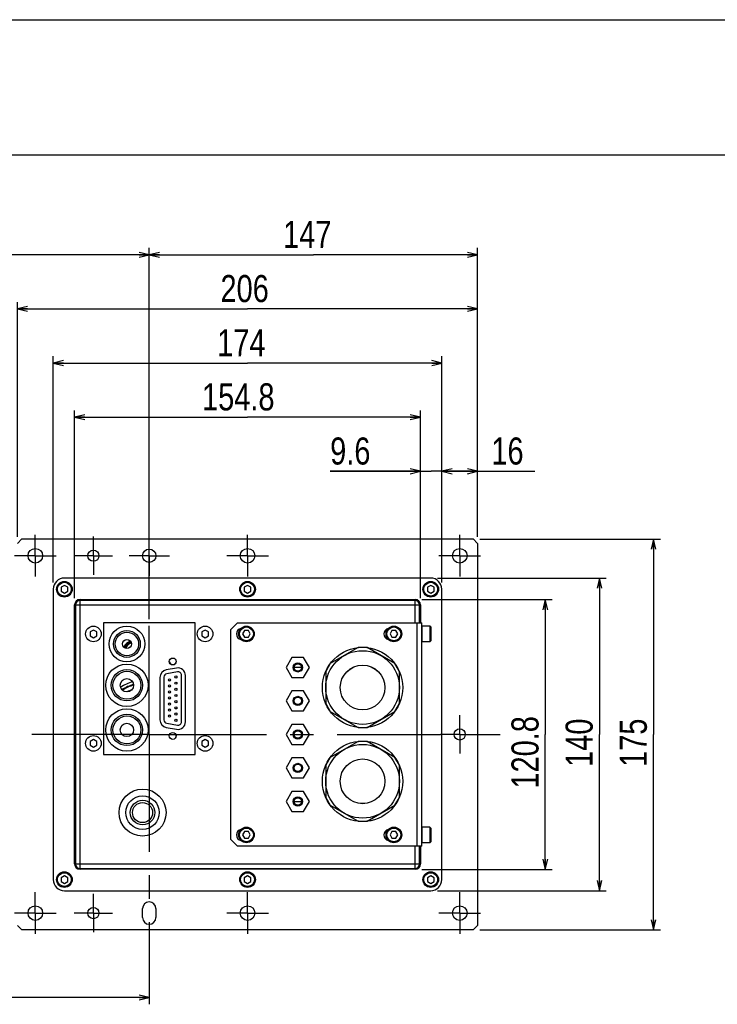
# Model space of a CAD drawing. Extents: x 0 to 2548, y 0 to 1800.
# Tile 18 of 29: x 1021 to 1334, y 1359 to 1800. Entities that reach past the tile are written whole.
import ezdxf

# ---------------------------------------------------------------- set-up
doc = ezdxf.new("R2010")
doc.units = 0
doc.header["$LTSCALE"] = 140.166667
doc.linetypes.add('CENTER', pattern=[0.6, 0.375, -0.075, 0.075, -0.075])
doc.layers.add('95_ALL_DIM', color=7, linetype='Continuous')
doc.layers.add('DEFAULT_1', color=7, linetype='CENTER')
doc.styles.get("Standard").update_dxf_attribs({"font": 'txt', "width": 0.8})
doc.dimstyles.new('DIMSTYLE_1', dxfattribs={"dimtxt": 12.121212, "dimasz": 4.545455, "dimexe": 0.18, "dimexo": 0.0625, "dimgap": 0.09, "dimtad": 1, "dimdec": 3, "dimdsep": 46, "dimtxsty": 'Standard', "dimblk": 'OPEN', "dimblk1": 'OPEN', "dimblk2": 'OPEN', "dimcen": 0.09, "dimadec": 0, "dimazin": 0, "dimtp": 0.2, "dimtm": 0.2, "dimtfac": 1, "dimtdec": 3, "dimtofl": 0, "dimtmove": 0, "dimatfit": 3, "dimldrblk": 'OPEN', "dimfxl": 0, "dimtolj": 1, "dimarcsym": 0})
doc.dimstyles.new('DIMSTYLE_4', dxfattribs={"dimtxt": 12.121212, "dimasz": 4.545455, "dimexe": 0.18, "dimexo": 0.0625, "dimgap": 0.09, "dimtad": 1, "dimdec": 3, "dimdsep": 46, "dimtxsty": 'Standard', "dimblk": 'OPEN', "dimblk1": 'OPEN', "dimblk2": 'OPEN', "dimcen": 0.09, "dimadec": 0, "dimazin": 0, "dimtp": 0.5, "dimtm": 0.5, "dimtfac": 1, "dimtdec": 3, "dimtofl": 0, "dimtmove": 0, "dimatfit": 3, "dimldrblk": 'OPEN', "dimfxl": 0, "dimtolj": 1, "dimarcsym": 0})

# ---------------------------------------------------------------- blocks, each defined once
blk = doc.blocks.new('_OPEN')
at = {"color": 0, "linetype": 'ByBlock'}
for p, q in [((0, 0), (-1, 0.233)), ((-1, -0.233), (0, 0)), ((-1, 0), (0, 0))]:
    blk.add_line(p, q, dxfattribs=at)
blk = doc.blocks.new('*D10')
at = {"layer": '95_ALL_DIM', "color": 2, "linetype": 'Continuous'}
for p, q in [((1079.34, 1531.59), (1079.34, 1697.8)), ((1226.34, 1568.53), (1226.34, 1697.8)), ((1079.34, 1694.77), (1152.84, 1694.77)), ((1226.34, 1694.77), (1152.84, 1694.77))]:
    blk.add_line(p, q, dxfattribs=at)
at = {"layer": '95_ALL_DIM', "color": 2, "linetype": 'Continuous', "xscale": 4.545455, "yscale": 4.545455, "zscale": 4.545455, "rotation": 180}
blk.add_blockref('_OPEN', (1079.34, 1694.77), dxfattribs=at)
at = {"layer": '95_ALL_DIM', "color": 2, "linetype": 'Continuous', "xscale": 4.545455, "yscale": 4.545455, "zscale": 4.545455}
blk.add_blockref('_OPEN', (1226.34, 1694.77), dxfattribs=at)
at = {"layer": '95_ALL_DIM', "color": 2, "linetype": 'Continuous', "width": 0.8}
blk.add_text('147', height=12.121, dxfattribs=at).set_placement((1139.26, 1697.8))
blk = doc.blocks.new('*D11')
at = {"layer": '95_ALL_DIM', "color": 2, "linetype": 'Continuous'}
for p, q in [((1201.37, 1540.39), (1259.67, 1540.39)), ((1256.64, 1540.39), (1256.64, 1479.99)), ((1256.64, 1419.59), (1256.64, 1479.99)), ((1201.37, 1419.59), (1259.67, 1419.59))]:
    blk.add_line(p, q, dxfattribs=at)
at = {"layer": '95_ALL_DIM', "color": 2, "linetype": 'Continuous', "xscale": 4.545455, "yscale": 4.545455, "zscale": 4.545455}
for p, rotation in [((1256.64, 1540.39), 90), ((1256.64, 1419.59), 270)]:
    blk.add_blockref('_OPEN', p, dxfattribs=dict(at, rotation=rotation))
at = {"layer": '95_ALL_DIM', "color": 2, "linetype": 'Continuous', "width": 0.8}
blk.add_text('120.8', height=12.121, rotation=90, dxfattribs=at).set_placement((1253.61, 1455.75))
blk = doc.blocks.new('*D12')
at = {"layer": '95_ALL_DIM', "color": 2, "linetype": 'Continuous'}
for p, q in [((1208.37, 1549.99), (1283.91, 1549.99)), ((1280.88, 1549.99), (1280.88, 1479.99)), ((1280.88, 1409.99), (1280.88, 1479.99)), ((1208.37, 1409.99), (1283.91, 1409.99))]:
    blk.add_line(p, q, dxfattribs=at)
at = {"layer": '95_ALL_DIM', "color": 2, "linetype": 'Continuous', "xscale": 4.545455, "yscale": 4.545455, "zscale": 4.545455}
for p, rotation in [((1280.88, 1549.99), 90), ((1280.88, 1409.99), 270)]:
    blk.add_blockref('_OPEN', p, dxfattribs=dict(at, rotation=rotation))
at = {"layer": '95_ALL_DIM', "color": 2, "linetype": 'Continuous', "width": 0.8}
blk.add_text('140', height=12.121, rotation=90, dxfattribs=at).set_placement((1277.85, 1465.45))
blk = doc.blocks.new('*D13')
at = {"layer": '95_ALL_DIM', "color": 2, "linetype": 'Continuous'}
for p, q in [((1227.37, 1567.49), (1308.15, 1567.49)), ((1305.12, 1567.49), (1305.12, 1479.99)), ((1305.12, 1392.49), (1305.12, 1479.99)), ((1227.37, 1392.49), (1308.15, 1392.49))]:
    blk.add_line(p, q, dxfattribs=at)
at = {"layer": '95_ALL_DIM', "color": 2, "linetype": 'Continuous', "xscale": 4.545455, "yscale": 4.545455, "zscale": 4.545455}
for p, rotation in [((1305.12, 1567.49), 90), ((1305.12, 1392.49), 270)]:
    blk.add_blockref('_OPEN', p, dxfattribs=dict(at, rotation=rotation))
at = {"layer": '95_ALL_DIM', "color": 2, "linetype": 'Continuous', "width": 0.8}
blk.add_text('175', height=12.121, rotation=90, dxfattribs=at).set_placement((1302.09, 1465.45))
blk = doc.blocks.new('*D14')
at = {"layer": '95_ALL_DIM', "color": 2, "linetype": 'Continuous'}
for p, q in [((1020.34, 1568.53), (1020.34, 1673.56)), ((1226.34, 1568.53), (1226.34, 1673.56)), ((1020.34, 1670.53), (1123.34, 1670.53)), ((1226.34, 1670.53), (1123.34, 1670.53))]:
    blk.add_line(p, q, dxfattribs=at)
at = {"layer": '95_ALL_DIM', "color": 2, "linetype": 'Continuous', "xscale": 4.545455, "yscale": 4.545455, "zscale": 4.545455, "rotation": 180}
blk.add_blockref('_OPEN', (1020.34, 1670.53), dxfattribs=at)
at = {"layer": '95_ALL_DIM', "color": 2, "linetype": 'Continuous', "xscale": 4.545455, "yscale": 4.545455, "zscale": 4.545455}
blk.add_blockref('_OPEN', (1226.34, 1670.53), dxfattribs=at)
at = {"layer": '95_ALL_DIM', "color": 2, "linetype": 'Continuous', "width": 0.8}
blk.add_text('206', height=12.121, dxfattribs=at).set_placement((1111.22, 1673.56))
blk = doc.blocks.new('*D15')
at = {"layer": '95_ALL_DIM', "color": 2, "linetype": 'Continuous'}
for p, q in [((1210.34, 1548.03), (1210.34, 1600.83)), ((1226.34, 1568.53), (1226.34, 1600.83)), ((1210.34, 1597.8), (1218.34, 1597.8)), ((1226.34, 1597.8), (1218.34, 1597.8)), ((1218.34, 1597.8), (1251.89, 1597.8))]:
    blk.add_line(p, q, dxfattribs=at)
at = {"layer": '95_ALL_DIM', "color": 2, "linetype": 'Continuous', "xscale": 4.545455, "yscale": 4.545455, "zscale": 4.545455, "rotation": 180}
blk.add_blockref('_OPEN', (1210.34, 1597.8), dxfattribs=at)
at = {"layer": '95_ALL_DIM', "color": 2, "linetype": 'Continuous', "xscale": 4.545455, "yscale": 4.545455, "zscale": 4.545455}
blk.add_blockref('_OPEN', (1226.34, 1597.8), dxfattribs=at)
at = {"layer": '95_ALL_DIM', "color": 2, "linetype": 'Continuous', "width": 0.8}
blk.add_text('16', height=12.121, dxfattribs=at).set_placement((1232.49, 1600.83))
blk = doc.blocks.new('*D16')
at = {"layer": '95_ALL_DIM', "color": 2, "linetype": 'Continuous'}
for p, q in [((1036.34, 1548.03), (1036.34, 1649.31)), ((1210.34, 1548.03), (1210.34, 1649.31)), ((1036.34, 1646.28), (1123.34, 1646.28)), ((1210.34, 1646.28), (1123.34, 1646.28))]:
    blk.add_line(p, q, dxfattribs=at)
at = {"layer": '95_ALL_DIM', "color": 2, "linetype": 'Continuous', "xscale": 4.545455, "yscale": 4.545455, "zscale": 4.545455, "rotation": 180}
blk.add_blockref('_OPEN', (1036.34, 1646.28), dxfattribs=at)
at = {"layer": '95_ALL_DIM', "color": 2, "linetype": 'Continuous', "xscale": 4.545455, "yscale": 4.545455, "zscale": 4.545455}
blk.add_blockref('_OPEN', (1210.34, 1646.28), dxfattribs=at)
at = {"layer": '95_ALL_DIM', "color": 2, "linetype": 'Continuous', "width": 0.8}
blk.add_text('174', height=12.121, dxfattribs=at).set_placement((1109.76, 1649.31))
blk = doc.blocks.new('*D17')
at = {"layer": '95_ALL_DIM', "color": 2, "linetype": 'Continuous'}
for p, q in [((1045.94, 1541.03), (1045.94, 1625.07)), ((1200.74, 1541.03), (1200.74, 1625.07)), ((1045.94, 1622.04), (1123.34, 1622.04)), ((1200.74, 1622.04), (1123.34, 1622.04))]:
    blk.add_line(p, q, dxfattribs=at)
at = {"layer": '95_ALL_DIM', "color": 2, "linetype": 'Continuous', "xscale": 4.545455, "yscale": 4.545455, "zscale": 4.545455, "rotation": 180}
blk.add_blockref('_OPEN', (1045.94, 1622.04), dxfattribs=at)
at = {"layer": '95_ALL_DIM', "color": 2, "linetype": 'Continuous', "xscale": 4.545455, "yscale": 4.545455, "zscale": 4.545455}
blk.add_blockref('_OPEN', (1200.74, 1622.04), dxfattribs=at)
at = {"layer": '95_ALL_DIM', "color": 2, "linetype": 'Continuous', "width": 0.8}
blk.add_text('154.8', height=12.121, dxfattribs=at).set_placement((1102.97, 1625.07))
blk = doc.blocks.new('*D18')
at = {"layer": '95_ALL_DIM', "color": 2, "linetype": 'Continuous'}
for p, q in [((1200.74, 1541.03), (1200.74, 1600.83)), ((1210.34, 1548.03), (1210.34, 1600.83)), ((1200.74, 1597.8), (1160.33, 1597.8)), ((1160.33, 1597.8), (1205.54, 1597.8)), ((1225.49, 1597.8), (1205.54, 1597.8)), ((1210.34, 1597.8), (1225.49, 1597.8))]:
    blk.add_line(p, q, dxfattribs=at)
at = {"layer": '95_ALL_DIM', "color": 2, "linetype": 'Continuous', "xscale": 4.545455, "yscale": 4.545455, "zscale": 4.545455}
blk.add_blockref('_OPEN', (1200.74, 1597.8), dxfattribs=at)
at = {"layer": '95_ALL_DIM', "color": 2, "linetype": 'Continuous', "xscale": 4.545455, "yscale": 4.545455, "zscale": 4.545455, "rotation": 180}
blk.add_blockref('_OPEN', (1210.34, 1597.8), dxfattribs=at)
at = {"layer": '95_ALL_DIM', "color": 2, "linetype": 'Continuous', "width": 0.8}
blk.add_text('9.6', height=12.121, dxfattribs=at).set_placement((1160.33, 1600.83))
blk = doc.blocks.new('*D53')
at = {"layer": '95_ALL_DIM', "color": 2, "linetype": 'Continuous'}
for p, q in [((833.84, 1419.4), (833.84, 1359.16)), ((1079.34, 1385.44), (1079.34, 1359.16)), ((833.84, 1362.19), (956.59, 1362.19)), ((1079.34, 1362.19), (956.59, 1362.19))]:
    blk.add_line(p, q, dxfattribs=at)
at = {"layer": '95_ALL_DIM', "color": 2, "linetype": 'Continuous', "xscale": 4.545455, "yscale": 4.545455, "zscale": 4.545455, "rotation": 180}
blk.add_blockref('_OPEN', (833.84, 1362.19), dxfattribs=at)
at = {"layer": '95_ALL_DIM', "color": 2, "linetype": 'Continuous', "xscale": 4.545455, "yscale": 4.545455, "zscale": 4.545455}
blk.add_blockref('_OPEN', (1079.34, 1362.19), dxfattribs=at)
at = {"layer": '95_ALL_DIM', "color": 2, "linetype": 'Continuous', "width": 0.8}
blk.add_text('245.5', height=12.121, dxfattribs=at).set_placement((932.34, 1365.22))
blk = doc.blocks.new('*D59')
at = {"layer": '95_ALL_DIM', "color": 2, "linetype": 'Continuous'}
for p, q in [((904.34, 1536.59), (904.34, 1697.8)), ((1079.34, 1531.59), (1079.34, 1697.8)), ((904.34, 1694.77), (991.84, 1694.77)), ((1079.34, 1694.77), (991.84, 1694.77))]:
    blk.add_line(p, q, dxfattribs=at)
at = {"layer": '95_ALL_DIM', "color": 2, "linetype": 'Continuous', "xscale": 4.545455, "yscale": 4.545455, "zscale": 4.545455, "rotation": 180}
blk.add_blockref('_OPEN', (904.34, 1694.77), dxfattribs=at)
at = {"layer": '95_ALL_DIM', "color": 2, "linetype": 'Continuous', "xscale": 4.545455, "yscale": 4.545455, "zscale": 4.545455}
blk.add_blockref('_OPEN', (1079.34, 1694.77), dxfattribs=at)
at = {"layer": '95_ALL_DIM', "color": 2, "linetype": 'Continuous', "width": 0.8}
blk.add_text('175', height=12.121, dxfattribs=at).set_placement((982.63, 1697.8))

msp = doc.modelspace()

# ---------------------------------------------------------------- linework, layer by layer
at = {"color": 7, "linetype": 'Continuous'}
for p, q in [((0, 1800), (2548.4848, 1800)), ((2512.1212, 1739.3939), (90.9091, 1739.3939)), ((1022.3358, 1567.495), (1020.3358, 1565.495)), ((1022.3358, 1567.495), (1224.3358, 1567.495)), ((1226.3358, 1565.495), (1224.3358, 1567.495)), ((1226.3358, 1565.495), (1226.3358, 1394.495)), ((1205.3358, 1549.995), (1041.3358, 1549.995)), ((1036.3358, 1544.995), (1036.3358, 1414.995)), ((1041.3358, 1546.715), (1039.8463, 1545.855)), ((1039.8463, 1545.855), (1039.8463, 1544.135)), ((1039.8463, 1544.135), (1041.3358, 1543.275)), ((1042.8254, 1545.855), (1041.3358, 1546.715)), ((1041.3358, 1543.275), (1042.8254, 1544.135)), ((1042.8254, 1544.135), (1042.8254, 1545.855)), ((1123.3358, 1546.715), (1121.8463, 1545.855)), ((1121.8463, 1545.855), (1121.8463, 1544.135)), ((1121.8463, 1544.135), (1123.3358, 1543.275)), ((1124.8254, 1545.855), (1123.3358, 1546.715)), ((1123.3358, 1543.275), (1124.8254, 1544.135)), ((1124.8254, 1544.135), (1124.8254, 1545.855)), ((1205.3358, 1546.715), (1203.8463, 1545.855)), ((1203.8463, 1545.855), (1203.8463, 1544.135)), ((1203.8463, 1544.135), (1205.3358, 1543.275)), ((1206.8254, 1545.855), (1205.3358, 1546.715)), ((1205.3358, 1543.275), (1206.8254, 1544.135)), ((1206.8254, 1544.135), (1206.8254, 1545.855)), ((1210.3358, 1414.995), (1210.3358, 1544.995)), ((1048.3358, 1540.395), (1198.3358, 1540.395)), ((1048.3358, 1419.595), (1048.3358, 1540.395)), ((1198.3358, 1539.995), (1048.3358, 1539.995)), ((1198.3358, 1529.995), (1198.3358, 1540.395)), ((1045.9358, 1537.995), (1200.7358, 1537.995)), ((1045.9358, 1421.995), (1045.9358, 1537.995)), ((1046.3358, 1537.995), (1046.3358, 1421.995)), ((1200.3358, 1529.995), (1200.3358, 1537.995)), ((1200.7358, 1537.995), (1200.7358, 1529.995)), ((1099.8358, 1529.995), (1058.8358, 1529.995)), ((1058.8358, 1529.995), (1058.8358, 1470.995)), ((1099.8358, 1470.995), (1099.8358, 1529.995)), ((1118.8358, 1529.995), (1115.8358, 1526.995)), ((1118.8358, 1529.995), (1201.3358, 1529.995)), ((1199.3358, 1429.995), (1199.3358, 1529.995)), ((1201.3358, 1429.995), (1201.3358, 1529.995)), ((1054.3358, 1526.727), (1052.8358, 1525.861)), ((1052.8358, 1525.861), (1052.8358, 1524.1289)), ((1055.8358, 1525.861), (1054.3358, 1526.727)), ((1055.8358, 1524.1289), (1055.8358, 1525.861)), ((1104.3358, 1526.727), (1102.8358, 1525.861)), ((1102.8358, 1525.861), (1102.8358, 1524.1289)), ((1105.8358, 1525.861), (1104.3358, 1526.727)), ((1105.8358, 1524.1289), (1105.8358, 1525.861)), ((1115.8358, 1432.995), (1115.8358, 1526.995)), ((1121.9758, 1526.4845), (1121.1158, 1524.995)), ((1123.6958, 1526.4845), (1121.9758, 1526.4845)), ((1124.5558, 1524.995), (1123.6958, 1526.4845)), ((1187.9758, 1526.4845), (1187.1158, 1524.995)), ((1189.6958, 1526.4845), (1187.9758, 1526.4845)), ((1190.5558, 1524.995), (1189.6958, 1526.4845)), ((1204.9358, 1528.495), (1201.4358, 1528.495)), ((1201.4358, 1528.495), (1201.4358, 1521.495)), ((1205.3358, 1528.095), (1204.9358, 1528.495)), ((1204.9358, 1528.495), (1204.9358, 1521.495)), ((1205.3358, 1528.095), (1205.3358, 1521.895)), ((1052.8358, 1524.1289), (1054.3358, 1523.2629)), ((1054.3358, 1523.2629), (1055.8358, 1524.1289)), ((1102.8358, 1524.1289), (1104.3358, 1523.2629)), ((1104.3358, 1523.2629), (1105.8358, 1524.1289)), ((1121.1158, 1524.995), (1121.9758, 1523.5054)), ((1121.9758, 1523.5054), (1123.6958, 1523.5054)), ((1123.6958, 1523.5054), (1124.5558, 1524.995)), ((1187.1158, 1524.995), (1187.9758, 1523.5054)), ((1187.9758, 1523.5054), (1189.6958, 1523.5054)), ((1189.6958, 1523.5054), (1190.5558, 1524.995)), ((1204.9358, 1521.495), (1201.4358, 1521.495)), ((1205.3358, 1521.895), (1204.9358, 1521.495)), ((1172.8158, 1518.8813), (1160.3559, 1511.6875)), ((1176.8559, 1518.8813), (1172.8158, 1518.8813)), ((1189.3158, 1511.6875), (1176.8559, 1518.8813)), ((1143.2378, 1514.495), (1140.6397, 1509.995)), ((1148.4339, 1514.495), (1143.2378, 1514.495)), ((1151.032, 1509.995), (1148.4339, 1514.495)), ((1091.5454, 1509.6913), (1086.9454, 1508.8802)), ((1091.9854, 1508.0095), (1087.1654, 1507.1596)), ((1140.6397, 1509.995), (1143.2378, 1505.495)), ((1147.4831, 1509.995), (1144.1886, 1509.995)), ((1148.4339, 1505.495), (1151.032, 1509.995)), ((1160.3559, 1511.6875), (1158.3358, 1508.1887)), ((1158.3358, 1508.1887), (1158.3358, 1493.8012)), ((1191.3358, 1508.1887), (1189.3158, 1511.6875)), ((1191.3358, 1493.8012), (1191.3358, 1508.1887)), ((1084.1358, 1505.5319), (1084.1358, 1486.458)), ((1085.9258, 1505.6824), (1085.9258, 1486.5075)), ((1093.7458, 1485.6576), (1093.7458, 1506.5323)), ((1095.5358, 1485.6469), (1095.5358, 1506.343)), ((1143.2378, 1505.495), (1148.4339, 1505.495)), ((1143.2378, 1499.495), (1140.6397, 1494.995)), ((1148.4339, 1499.495), (1143.2378, 1499.495)), ((1151.032, 1494.995), (1148.4339, 1499.495)), ((1140.6397, 1494.995), (1143.2378, 1490.495)), ((1148.4339, 1490.495), (1151.032, 1494.995)), ((1143.2378, 1490.495), (1148.4339, 1490.495)), ((1158.3358, 1493.8012), (1160.3559, 1490.3024)), ((1160.3559, 1490.3024), (1172.8158, 1483.1087)), ((1176.8559, 1483.1087), (1189.3158, 1490.3024)), ((1189.3158, 1490.3024), (1191.3358, 1493.8012)), ((1086.9454, 1483.1097), (1091.5454, 1482.2986)), ((1087.1654, 1485.0303), (1091.9854, 1484.1804)), ((1143.2378, 1484.495), (1140.6397, 1479.995)), ((1148.4339, 1484.495), (1143.2378, 1484.495)), ((1151.032, 1479.995), (1148.4339, 1484.495)), ((1172.8158, 1483.1087), (1176.8559, 1483.1087)), ((1054.3358, 1477.727), (1052.8358, 1476.861)), ((1052.8358, 1476.861), (1052.8358, 1475.1289)), ((1055.8358, 1476.861), (1054.3358, 1477.727)), ((1055.8358, 1475.1289), (1055.8358, 1476.861)), ((1091.3358, 1478.9549), (1091.3358, 1479.735)), ((1104.3358, 1477.727), (1102.8358, 1476.861)), ((1102.8358, 1476.861), (1102.8358, 1475.1289)), ((1105.8358, 1476.861), (1104.3358, 1477.727)), ((1105.8358, 1475.1289), (1105.8358, 1476.861)), ((1140.6397, 1479.995), (1143.2378, 1475.495)), ((1148.4339, 1475.495), (1151.032, 1479.995)), ((1172.8158, 1476.8813), (1160.3559, 1469.6875)), ((1176.8559, 1476.8813), (1172.8158, 1476.8813)), ((1189.3158, 1469.6875), (1176.8559, 1476.8813)), ((1052.8358, 1475.1289), (1054.3358, 1474.2629)), ((1054.3358, 1474.2629), (1055.8358, 1475.1289)), ((1102.8358, 1475.1289), (1104.3358, 1474.2629)), ((1104.3358, 1474.2629), (1105.8358, 1475.1289)), ((1143.2378, 1475.495), (1148.4339, 1475.495)), ((1058.8358, 1470.995), (1099.8358, 1470.995)), ((1143.2378, 1469.495), (1140.6397, 1464.995)), ((1148.4339, 1469.495), (1143.2378, 1469.495)), ((1151.032, 1464.995), (1148.4339, 1469.495)), ((1160.3559, 1469.6875), (1158.3358, 1466.1887)), ((1191.3358, 1466.1887), (1189.3158, 1469.6875)), ((1140.6397, 1464.995), (1143.2378, 1460.495)), ((1148.4339, 1460.495), (1151.032, 1464.995)), ((1158.3358, 1466.1887), (1158.3358, 1451.8012)), ((1191.3358, 1451.8012), (1191.3358, 1466.1887)), ((1143.2378, 1460.495), (1148.4339, 1460.495)), ((1143.2378, 1454.495), (1140.6397, 1449.995)), ((1148.4339, 1454.495), (1143.2378, 1454.495)), ((1151.032, 1449.995), (1148.4339, 1454.495)), ((1158.3358, 1451.8012), (1160.3559, 1448.3024)), ((1189.3158, 1448.3024), (1191.3358, 1451.8012)), ((1140.6397, 1449.995), (1143.2378, 1445.495)), ((1144.1886, 1449.995), (1147.4831, 1449.995)), ((1148.4339, 1445.495), (1151.032, 1449.995)), ((1160.3559, 1448.3024), (1172.8158, 1441.1087)), ((1176.8559, 1441.1087), (1189.3158, 1448.3024)), ((1143.2378, 1445.495), (1148.4339, 1445.495)), ((1172.8158, 1441.1087), (1176.8559, 1441.1087)), ((1204.9358, 1438.495), (1201.4358, 1438.495)), ((1201.4358, 1438.495), (1201.4358, 1431.495)), ((1205.3358, 1438.095), (1204.9358, 1438.495)), ((1204.9358, 1438.495), (1204.9358, 1431.495)), ((1205.3358, 1438.095), (1205.3358, 1431.895)), ((1115.8358, 1432.995), (1118.8358, 1429.995)), ((1121.9758, 1436.4845), (1121.1158, 1434.995)), ((1121.1158, 1434.995), (1121.9758, 1433.5054)), ((1123.6958, 1436.4845), (1121.9758, 1436.4845)), ((1121.9758, 1433.5054), (1123.6958, 1433.5054)), ((1124.5558, 1434.995), (1123.6958, 1436.4845)), ((1123.6958, 1433.5054), (1124.5558, 1434.995)), ((1187.9758, 1436.4845), (1187.1158, 1434.995)), ((1187.1158, 1434.995), (1187.9758, 1433.5054)), ((1189.6958, 1436.4845), (1187.9758, 1436.4845)), ((1187.9758, 1433.5054), (1189.6958, 1433.5054)), ((1190.5558, 1434.995), (1189.6958, 1436.4845)), ((1189.6958, 1433.5054), (1190.5558, 1434.995)), ((1201.3358, 1429.995), (1118.8358, 1429.995)), ((1198.3358, 1419.595), (1198.3358, 1429.995)), ((1200.3358, 1421.995), (1200.3358, 1429.995)), ((1200.7358, 1429.995), (1200.7358, 1421.995)), ((1204.9358, 1431.495), (1201.4358, 1431.495)), ((1205.3358, 1431.895), (1204.9358, 1431.495)), ((1045.9358, 1421.995), (1200.7358, 1421.995)), ((1048.3358, 1419.995), (1198.3358, 1419.995)), ((1198.3358, 1419.595), (1048.3358, 1419.595)), ((1041.3358, 1416.715), (1039.8463, 1415.855)), ((1039.8463, 1415.855), (1039.8463, 1414.135)), ((1042.8254, 1415.855), (1041.3358, 1416.715)), ((1042.8254, 1414.135), (1042.8254, 1415.855)), ((1123.3358, 1416.715), (1121.8463, 1415.855)), ((1121.8463, 1415.855), (1121.8463, 1414.135)), ((1124.8254, 1415.855), (1123.3358, 1416.715)), ((1124.8254, 1414.135), (1124.8254, 1415.855)), ((1205.3358, 1416.715), (1203.8463, 1415.855)), ((1203.8463, 1415.855), (1203.8463, 1414.135)), ((1206.8254, 1415.855), (1205.3358, 1416.715)), ((1206.8254, 1414.135), (1206.8254, 1415.855)), ((1039.8463, 1414.135), (1041.3358, 1413.275)), ((1041.3358, 1413.275), (1042.8254, 1414.135)), ((1121.8463, 1414.135), (1123.3358, 1413.275)), ((1123.3358, 1413.275), (1124.8254, 1414.135)), ((1203.8463, 1414.135), (1205.3358, 1413.275)), ((1205.3358, 1413.275), (1206.8254, 1414.135)), ((1041.3358, 1409.995), (1205.3358, 1409.995)), ((1076.3358, 1397.995), (1076.3358, 1401.995)), ((1082.3358, 1401.995), (1082.3358, 1397.995)), ((1020.3358, 1394.495), (1022.3358, 1392.495)), ((1224.3358, 1392.495), (1226.3358, 1394.495)), ((1224.3358, 1392.495), (1022.3358, 1392.495))]:
    msp.add_line(p, q, dxfattribs=at)
for centre, radius in [((1028.3358, 1559.995), 3.25), ((1054.3358, 1559.995), 2.5), ((1079.3358, 1559.995), 3), ((1123.3358, 1559.995), 3.25), ((1218.3358, 1559.995), 3.25), ((1041.3358, 1544.995), 3.5), ((1041.3358, 1544.995), 3.1), ((1123.3358, 1544.995), 3.5), ((1123.3358, 1544.995), 3.1), ((1205.3358, 1544.995), 3.5), ((1205.3358, 1544.995), 3.1), ((1054.3358, 1524.995), 3.5), ((1069.3358, 1520.495), 8), ((1069.3358, 1520.495), 6), ((1069.3358, 1520.495), 5.25), ((1104.3358, 1524.995), 3.5), ((1122.8358, 1524.995), 3.5), ((1122.8358, 1524.995), 3.1), ((1188.8358, 1524.995), 3.5), ((1188.8358, 1524.995), 3.1), ((1069.3358, 1520.495), 2), ((1174.8358, 1500.995), 18), ((1174.8358, 1500.995), 16.5), ((1089.8358, 1512.645), 1.55), ((1069.3358, 1501.995), 9.5), ((1069.3358, 1501.995), 7), ((1069.3358, 1501.995), 6.25), ((1145.8358, 1509.995), 2.0625), ((1145.8358, 1509.995), 1.65), ((1174.8358, 1500.995), 10.0069), ((1174.8358, 1500.995), 10), ((1069.3358, 1501.995), 3), ((1088.4158, 1504.405), 0.5), ((1091.2558, 1505.73), 0.5), ((1091.2558, 1502.96), 0.5), ((1088.4158, 1501.705), 0.5), ((1088.4158, 1499.005), 0.5), ((1091.2558, 1500.19), 0.5), ((1088.4158, 1496.305), 0.5), ((1091.2558, 1497.42), 0.5), ((1091.2558, 1494.65), 0.5), ((1145.8358, 1494.995), 2.0625), ((1145.8358, 1494.995), 1.65), ((1069.3358, 1481.995), 9.5), ((1088.4158, 1493.605), 0.5), ((1088.4158, 1490.905), 0.5), ((1091.2558, 1491.88), 0.5), ((1069.3358, 1481.995), 7), ((1069.3358, 1481.995), 6.25), ((1088.4158, 1488.205), 0.5), ((1091.2558, 1489.11), 0.5), ((1091.2558, 1486.34), 0.5), ((1069.3358, 1481.995), 3), ((1145.8358, 1479.995), 2.0625), ((1145.8358, 1479.995), 1.65), ((1218.3358, 1479.995), 2.5), ((1054.3358, 1475.995), 3.5), ((1089.8358, 1479.345), 1.55), ((1104.3358, 1475.995), 3.5), ((1174.8358, 1458.995), 18), ((1174.8358, 1458.995), 16.5), ((1174.8358, 1458.995), 10.0069), ((1174.8358, 1458.995), 10), ((1145.8358, 1464.995), 2.0625), ((1145.8358, 1464.995), 1.65), ((1076.3358, 1444.995), 10.5), ((1076.3358, 1444.995), 7.5), ((1076.3358, 1444.995), 5.5), ((1145.8358, 1449.995), 2.0625), ((1145.8358, 1449.995), 1.65), ((1076.3358, 1444.995), 4.5), ((1122.8358, 1434.995), 3.5), ((1122.8358, 1434.995), 3.1), ((1188.8358, 1434.995), 3.5), ((1188.8358, 1434.995), 3.1), ((1041.3358, 1414.995), 3.5), ((1041.3358, 1414.995), 3.1), ((1123.3358, 1414.995), 3.5), ((1123.3358, 1414.995), 3.1), ((1205.3358, 1414.995), 3.5), ((1205.3358, 1414.995), 3.1), ((1028.3358, 1399.995), 3.25), ((1054.3358, 1399.995), 2.5), ((1123.3358, 1399.995), 3.25), ((1218.3358, 1399.995), 3.25)]:
    msp.add_circle(centre, radius, dxfattribs=at)
for centre, radius, start, end in [((1041.3358, 1544.995), 5, 90, 180), ((1205.3358, 1544.995), 5, 0, 90), ((1048.3358, 1537.995), 2.4, 90, 180), ((1048.3358, 1537.995), 2, 90, 180), ((1198.3358, 1537.995), 2.4, 0, 90), ((1198.3358, 1537.995), 2, 0, 90), ((1120.8358, 1524.995), 2.5, 101.557426, 258.44399), ((1186.8358, 1524.995), 2.5, 101.557426, 258.44399), ((1201.4358, 1528.395), 0.1, 90, 180), ((1071.8249, 1517.7552), 4, 102.492579, 162.014659), ((1071.8249, 1517.7552), 3.5, 100.173681, 164.344035), ((1201.4358, 1521.595), 0.1, 180, 270), ((1071.8249, 1517.7552), 3.1, 99.565942, 164.932764), ((1089.8358, 1512.845), 1.575, 190.510901, 349.489099), ((1087.5358, 1505.5319), 3.4, 100, 180), ((1092.1358, 1506.343), 3.4, 0, 100), ((1092.2458, 1506.5323), 1.5, 0, 100), ((1079.3358, 1479.995), 24.754, 107.547356, 121.341687), ((1087.4258, 1505.6824), 1.5, 100, 180), ((1079.3358, 1479.995), 23.49, 107.411483, 121.473197), ((1079.3358, 1479.995), 23.19, 107.579386, 121.309652), ((1079.3358, 1479.995), 21.5, 110.99063, 117.890551), ((1087.5358, 1486.458), 3.4, 180, 260), ((1087.4258, 1486.5075), 1.5, 180, 260), ((1092.1358, 1485.6469), 3.4, 260, 0), ((1092.2458, 1485.6576), 1.5, 260, 0), ((1120.8358, 1434.995), 2.5, 101.557426, 258.44399), ((1186.8358, 1434.995), 2.5, 101.557426, 258.44399), ((1201.4358, 1438.395), 0.1, 90, 180), ((1201.4358, 1431.595), 0.1, 180, 270), ((1048.3358, 1421.995), 2.4, 180, 270), ((1048.3358, 1421.995), 2, 180, 270), ((1198.3358, 1421.995), 2, 270, 0), ((1198.3358, 1421.995), 2.4, 270, 0), ((1041.3358, 1414.995), 5, 180, 270), ((1205.3358, 1414.995), 5, 270, 0), ((1079.3358, 1401.995), 3, 0, 180), ((1079.3358, 1397.995), 3, 180, 0)]:
    msp.add_arc(centre, radius, start, end, dxfattribs=at)
at = {"layer": 'DEFAULT_1', "color": 7, "linetype": 'CENTER'}
for p, q in [((1028.3358, 1559.995), (1028.3358, 1569.3056)), ((1054.3358, 1559.995), (1054.3358, 1568.5556)), ((1079.3358, 1559.995), (1079.3358, 1569.0556)), ((1123.3358, 1559.995), (1123.3358, 1569.3056)), ((1218.3358, 1559.995), (1218.3358, 1569.3056)), ((1028.3358, 1559.995), (1019.0252, 1559.995)), ((1028.3358, 1559.995), (1028.3358, 1550.6844)), ((1028.3358, 1559.995), (1037.6464, 1559.995)), ((1054.3358, 1559.995), (1045.7752, 1559.995)), ((1054.3358, 1559.995), (1062.8964, 1559.995)), ((1054.3358, 1559.995), (1054.3358, 1551.4344)), ((1079.3358, 1559.995), (1070.2752, 1559.995)), ((1079.3358, 1559.995), (1088.3964, 1559.995)), ((1079.3358, 1559.995), (1079.3358, 1550.9344)), ((1123.3358, 1559.995), (1114.0252, 1559.995)), ((1123.3358, 1559.995), (1132.6464, 1559.995)), ((1123.3358, 1559.995), (1123.3358, 1550.6844)), ((1218.3358, 1559.995), (1209.0252, 1559.995)), ((1218.3358, 1559.995), (1227.6464, 1559.995)), ((1218.3358, 1559.995), (1218.3358, 1550.6844)), ((1079.3358, 1479.995), (1079.3358, 1528.5556)), ((1218.3358, 1479.995), (1218.3358, 1488.5556)), ((1079.3358, 1479.995), (987.6884, 1479.995)), ((1079.3358, 1479.995), (1209.7752, 1479.995)), ((1079.3358, 1479.995), (1079.3358, 1384.8303)), ((1218.3358, 1479.995), (1209.7752, 1479.995)), ((1218.3358, 1479.995), (1236.3892, 1479.995)), ((1218.3358, 1479.995), (1218.3358, 1471.4344)), ((1028.3358, 1399.995), (1028.3358, 1409.3056)), ((1054.3358, 1399.995), (1054.3358, 1408.5556)), ((1123.3358, 1399.995), (1123.3358, 1409.3056)), ((1218.3358, 1399.995), (1218.3358, 1409.3056)), ((1028.3358, 1399.995), (1019.0252, 1399.995)), ((1028.3358, 1399.995), (1037.6464, 1399.995)), ((1028.3358, 1399.995), (1028.3358, 1390.6844)), ((1054.3358, 1399.995), (1045.7752, 1399.995)), ((1054.3358, 1399.995), (1062.8964, 1399.995)), ((1054.3358, 1399.995), (1054.3358, 1391.4344)), ((1123.3358, 1399.995), (1114.0252, 1399.995)), ((1123.3358, 1399.995), (1132.6464, 1399.995)), ((1123.3358, 1399.995), (1123.3358, 1390.6844)), ((1218.3358, 1399.995), (1209.0252, 1399.995)), ((1218.3358, 1399.995), (1227.6464, 1399.995)), ((1218.3358, 1399.995), (1218.3358, 1390.6844))]:
    msp.add_line(p, q, dxfattribs=at)

# ---------------------------------------------------------------- dimensions: what is measured, and where the dimension line sits
at = {"layer": '95_ALL_DIM', "color": 2, "linetype": 'Continuous'}
for base, p1, p2, dimstyle, picture, middle in [((1079.3358, 1694.7677), (904.3358, 1536.5859), (1079.3358, 1531.5859), 'DIMSTYLE_4', '*D59', (997.1724, 1703.8586)), ((1226.3358, 1694.7677), (1079.3358, 1531.5859), (1226.3358, 1568.5253), 'DIMSTYLE_4', '*D10', (1153.8061, 1703.8586)), ((1200.7358, 1622.0404), (1045.9358, 1541.0253), (1200.7358, 1541.0253), 'DIMSTYLE_4', '*D17', (1127.2169, 1631.1313)), ((1226.3358, 1597.798), (1210.3358, 1548.0253), (1226.3358, 1568.5253), 'DIMSTYLE_1', '*D15', (1242.19, 1606.8889))]:
    dim = msp.add_linear_dim(base=base, p1=p1, p2=p2, dimstyle=dimstyle, dxfattribs=at)
    dim.commit()
    dim.dimension.update_dxf_attribs({"geometry": picture, "text_midpoint": middle, "dimtype": 160})
for base, p1, p2, angle, dimstyle, picture, middle in [((1020.3358, 1670.5253), (1226.3358, 1568.5253), (1020.3358, 1568.5253), 180, 'DIMSTYLE_4', '*D14', (1125.7615, 1679.6162)), ((1036.3358, 1646.2828), (1210.3358, 1548.0253), (1036.3358, 1548.0253), 180, 'DIMSTYLE_4', '*D16', (1124.3061, 1655.3738)), ((1200.7358, 1597.798), (1210.3358, 1548.0253), (1200.7358, 1541.0253), 180, 'DIMSTYLE_1', '*D18', (1174.8731, 1606.8889)), ((1305.1237, 1392.495), (1227.3661, 1567.495), (1227.3661, 1392.495), 270, 'DIMSTYLE_4', '*D13', (1296.0328, 1479.995)), ((1280.8813, 1409.995), (1208.3661, 1549.995), (1208.3661, 1409.995), 270, 'DIMSTYLE_4', '*D12', (1271.7904, 1479.995)), ((1256.6389, 1419.595), (1201.3661, 1540.395), (1201.3661, 1419.595), 270, 'DIMSTYLE_4', '*D11', (1247.548, 1479.995)), ((833.8358, 1362.1919), (1079.3358, 1385.4367), (833.8358, 1419.3963), 180, 'DIMSTYLE_4', '*D53', (956.5858, 1371.2828))]:
    dim = msp.add_linear_dim(base=base, p1=p1, p2=p2, angle=angle, dimstyle=dimstyle, dxfattribs=at)
    dim.commit()
    dim.dimension.update_dxf_attribs({"geometry": picture, "text_midpoint": middle, "dimtype": 160})

doc.saveas('drawing.dxf')
